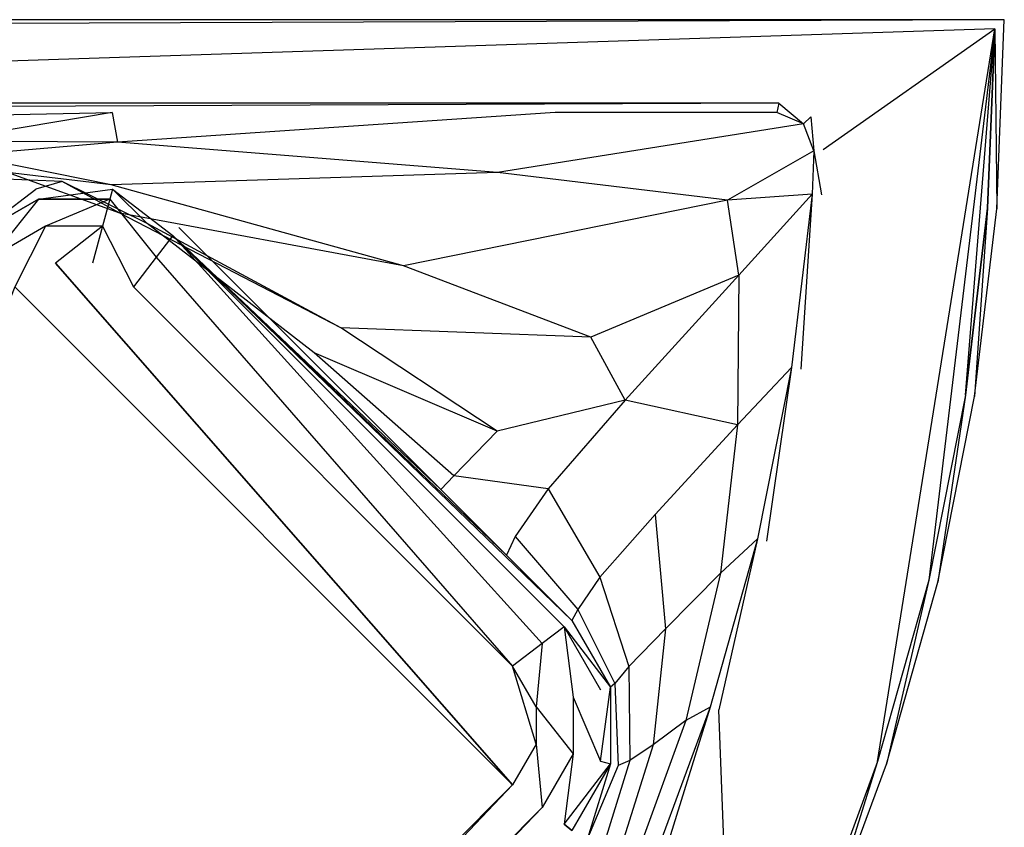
# Model space of a CAD drawing. Extents: x 0 to 1.3, y -1.3 to 0.
# Tile 5 of 5: x 0.77 to 1.3, y -0.44 to 0. Entities that reach past the tile are written whole.
import ezdxf

# ---------------------------------------------------------------- set-up
doc = ezdxf.new("R2010")
doc.units = 0
for name, color, linetype in [('L0_WANNE_UBA130SUB3V_6___REPLAC', 7, 'CONTINUOUS'), ('L1_WANNE_UBA130SUB3V_5___REPLAC', 7, 'CONTINUOUS'), ('L4_WANNE_UBA130SUB3V_2___REPLAC', 7, 'CONTINUOUS'), ('L5_WANNE_UBA130SUB3V_1___REPLAC', 7, 'CONTINUOUS'), ('L6_WANNE_UBA130SUB3V_0___REPLAC', 7, 'CONTINUOUS')]:
    doc.layers.add(name, color=color, linetype=linetype)

msp = doc.modelspace()

# ---------------------------------------------------------------- linework, layer by layer
at = {"layer": 'L0_WANNE_UBA130SUB3V_6___REPLAC', "color": 8}
for points, invisible_edges in [([(0.085426, -0.065426, 0.316235), (0.818582, -0.05, 0.415059), (0.07, -0.05, 0.415059), (0.085426, -0.065426, 0.316235)], 14), ([(0.818582, -0.05, 0.415059), (0.085426, -0.065426, 0.316235), (0.728174, -0.065426, 0.316235), (0.818582, -0.05, 0.415059)], 13), ([(0.818582, -0.05, 0.415059), (0.728174, -0.065426, 0.316235), (0.821425, -0.066106, 0.360024), (0.818582, -0.05, 0.415059)], 14), ([(0.818582, -0.05, 0.415059), (0.821425, -0.066106, 0.360024), (1.057683, -0.05, 0.415059), (0.818582, -0.05, 0.415059)], 14), ([(1.057683, -0.05, 0.415059), (0.821425, -0.066106, 0.360024), (1.026485, -0.082487, 0.38409), (1.057683, -0.05, 0.415059)], 14), ([(1.191651, -0.056138, 0.415059), (1.177234, -0.05, 0.415059), (1.026485, -0.082487, 0.38409), (1.191651, -0.056138, 0.415059)], 14), ([(1.177234, -0.05, 0.415059), (1.057683, -0.05, 0.415059), (1.026485, -0.082487, 0.38409), (1.177234, -0.05, 0.415059)], 14), ([(1.191651, -0.056138, 0.415059), (1.026485, -0.082487, 0.38409), (1.150612, -0.097371, 0.401148), (1.191651, -0.056138, 0.415059)], 14), ([(1.197219, -0.070785, 0.415059), (1.191651, -0.056138, 0.415059), (1.150612, -0.097371, 0.401148), (1.197219, -0.070785, 0.415059)], 14), ([(0.821425, -0.066106, 0.360024), (0.728174, -0.065426, 0.316235), (0.738489, -0.073113, 0.277834), (0.821425, -0.066106, 0.360024)], 14), ([(0.821425, -0.066106, 0.360024), (0.738489, -0.073113, 0.277834), (0.818062, -0.089107, 0.29499), (0.821425, -0.066106, 0.360024)], 14), ([(1.026485, -0.082487, 0.38409), (0.821425, -0.066106, 0.360024), (0.818062, -0.089107, 0.29499), (1.026485, -0.082487, 0.38409)], 14), ([(0.818062, -0.089107, 0.29499), (0.738489, -0.073113, 0.277834), (0.762112, -0.082442, 0.200079), (0.818062, -0.089107, 0.29499)], 14), ([(1.197219, -0.070785, 0.415059), (1.150612, -0.097371, 0.401148), (1.196301, -0.094151, 0.415059), (1.197219, -0.070785, 0.415059)], 14), ([(0.762112, -0.082442, 0.200079), (0.756193, -0.085827, 0.115495), (0.791585, -0.087278, 0.116354), (0.762112, -0.082442, 0.200079)], 14), ([(0.818062, -0.089107, 0.29499), (0.762112, -0.082442, 0.200079), (0.822634, -0.104358, 0.213736), (0.818062, -0.089107, 0.29499)], 14), ([(0.822634, -0.104358, 0.213736), (0.762112, -0.082442, 0.200079), (0.791585, -0.087278, 0.116354), (0.822634, -0.104358, 0.213736)], 14), ([(1.026485, -0.082487, 0.38409), (0.818062, -0.089107, 0.29499), (0.975846, -0.13274, 0.331134), (1.026485, -0.082487, 0.38409)], 14), ([(1.150612, -0.097371, 0.401148), (1.026485, -0.082487, 0.38409), (0.975846, -0.13274, 0.331134), (1.150612, -0.097371, 0.401148)], 14), ([(0.756193, -0.085827, 0.115495), (0.741421, -0.112096, 0.039529), (0.777284, -0.091391, 0.039529), (0.756193, -0.085827, 0.115495)], 14), ([(0.791585, -0.087278, 0.116354), (0.756193, -0.085827, 0.115495), (0.777284, -0.091391, 0.039529), (0.791585, -0.087278, 0.116354)], 14), ([(0.791585, -0.087278, 0.116354), (0.777284, -0.091391, 0.039529), (0.818695, -0.091391, 0.039529), (0.791585, -0.087278, 0.116354)], 14), ([(0.822634, -0.104358, 0.213736), (0.791585, -0.087278, 0.116354), (0.837357, -0.109887, 0.118626), (0.822634, -0.104358, 0.213736)], 14), ([(0.837357, -0.109887, 0.118626), (0.791585, -0.087278, 0.116354), (0.818695, -0.091391, 0.039529), (0.837357, -0.109887, 0.118626)], 14), ([(0.975846, -0.13274, 0.331134), (0.818062, -0.089107, 0.29499), (0.822634, -0.104358, 0.213736), (0.975846, -0.13274, 0.331134)], 14), ([(0.744712, -0.116385, 0.019765), (0.777284, -0.091391, 0.039529), (0.741421, -0.112096, 0.039529), (0.744712, -0.116385, 0.019765)], 14), ([(0.777284, -0.091391, 0.039529), (0.744712, -0.116385, 0.019765), (0.77872, -0.09675, 0.019765), (0.777284, -0.091391, 0.039529)], 13), ([(0.77872, -0.09675, 0.019765), (0.818695, -0.091391, 0.039529), (0.777284, -0.091391, 0.039529), (0.77872, -0.09675, 0.019765)], 14), ([(0.818695, -0.091391, 0.039529), (0.77872, -0.09675, 0.019765), (0.817259, -0.09675, 0.019765), (0.818695, -0.091391, 0.039529)], 13), ([(0.851268, -0.116385, 0.019765), (0.818695, -0.091391, 0.039529), (0.817259, -0.09675, 0.019765), (0.851268, -0.116385, 0.019765)], 13), ([(0.818695, -0.091391, 0.039529), (0.851268, -0.116385, 0.019765), (0.854558, -0.112096, 0.039529), (0.818695, -0.091391, 0.039529)], 14), ([(0.837357, -0.109887, 0.118626), (0.818695, -0.091391, 0.039529), (0.854558, -0.112096, 0.039529), (0.837357, -0.109887, 0.118626)], 14), ([(1.196301, -0.094151, 0.415059), (1.150612, -0.097371, 0.401148), (1.15675, -0.137792, 0.392217), (1.196301, -0.094151, 0.415059)], 14), ([(1.196301, -0.094151, 0.415059), (1.15675, -0.137792, 0.392217), (1.185226, -0.187721, 0.415059), (1.196301, -0.094151, 0.415059)], 14), ([(0.753702, -0.1281, 0.005296), (0.77872, -0.09675, 0.019765), (0.744712, -0.116385, 0.019765), (0.753702, -0.1281, 0.005296)], 13), ([(0.77872, -0.09675, 0.019765), (0.753702, -0.1281, 0.005296), (0.782643, -0.111391, 0.005296), (0.77872, -0.09675, 0.019765)], 14), ([(0.782643, -0.111391, 0.005296), (0.817259, -0.09675, 0.019765), (0.77872, -0.09675, 0.019765), (0.782643, -0.111391, 0.005296)], 13), ([(0.817259, -0.09675, 0.019765), (0.782643, -0.111391, 0.005296), (0.813336, -0.111391, 0.005296), (0.817259, -0.09675, 0.019765)], 14), ([(0.842278, -0.1281, 0.005296), (0.817259, -0.09675, 0.019765), (0.813336, -0.111391, 0.005296), (0.842278, -0.1281, 0.005296)], 13), ([(0.817259, -0.09675, 0.019765), (0.842278, -0.1281, 0.005296), (0.851268, -0.116385, 0.019765), (0.817259, -0.09675, 0.019765)], 14), ([(1.150612, -0.097371, 0.401148), (0.975846, -0.13274, 0.331134), (1.0768, -0.171221, 0.356752), (1.150612, -0.097371, 0.401148)], 14), ([(1.15675, -0.137792, 0.392217), (1.150612, -0.097371, 0.401148), (1.0768, -0.171221, 0.356752), (1.15675, -0.137792, 0.392217)], 14), ([(0.975846, -0.13274, 0.331134), (0.822634, -0.104358, 0.213736), (0.941974, -0.166256, 0.242507), (0.975846, -0.13274, 0.331134)], 14), ([(0.941974, -0.166256, 0.242507), (0.822634, -0.104358, 0.213736), (0.837357, -0.109887, 0.118626), (0.941974, -0.166256, 0.242507)], 14), ([(0.765982, -0.144104), (0.782643, -0.111391, 0.005296), (0.753702, -0.1281, 0.005296), (0.765982, -0.144104)], 13), ([(0.782643, -0.111391, 0.005296), (0.765982, -0.144104), (0.788002, -0.131391), (0.782643, -0.111391, 0.005296)], 14), ([(0.788002, -0.131391), (0.813336, -0.111391, 0.005296), (0.782643, -0.111391, 0.005296), (0.788002, -0.131391)], 13), ([(0.813336, -0.111391, 0.005296), (0.788002, -0.131391), (0.807977, -0.131391), (0.813336, -0.111391, 0.005296)], 14), ([(0.829998, -0.144104), (0.813336, -0.111391, 0.005296), (0.807977, -0.131391), (0.829998, -0.144104)], 13), ([(0.813336, -0.111391, 0.005296), (0.829998, -0.144104), (0.842278, -0.1281, 0.005296), (0.813336, -0.111391, 0.005296)], 14), ([(0.941974, -0.166256, 0.242507), (0.837357, -0.109887, 0.118626), (0.927509, -0.179704, 0.12341), (0.941974, -0.166256, 0.242507)], 14), ([(0.927509, -0.179704, 0.12341), (0.837357, -0.109887, 0.118626), (0.854558, -0.112096, 0.039529), (0.927509, -0.179704, 0.12341)], 14), ([(1.050686, -0.336509, 0.005296), (0.851268, -0.116385, 0.019765), (0.842278, -0.1281, 0.005296), (1.050686, -0.336509, 0.005296)], 13), ([(0.851268, -0.116385, 0.019765), (0.925269, -0.182807, 0.039529), (0.854558, -0.112096, 0.039529), (0.851268, -0.116385, 0.019765)], 15), ([(0.851268, -0.116385, 0.019765), (1.050686, -0.336509, 0.005296), (1.062402, -0.327519, 0.019765), (0.851268, -0.116385, 0.019765)], 14), ([(1.06669, -0.324228, 0.039529), (0.851268, -0.116385, 0.019765), (1.062402, -0.327519, 0.019765), (1.06669, -0.324228, 0.039529)], 13), ([(0.851268, -0.116385, 0.019765), (1.06669, -0.324228, 0.039529), (1.031335, -0.288873, 0.039529), (0.851268, -0.116385, 0.019765)], 10), ([(0.851268, -0.116385, 0.019765), (1.031335, -0.288873, 0.039529), (0.99598, -0.253518, 0.039529), (0.851268, -0.116385, 0.019765)], 13), ([(0.851268, -0.116385, 0.019765), (0.99598, -0.253518, 0.039529), (0.925269, -0.182807, 0.039529), (0.851268, -0.116385, 0.019765)], 14), ([(0.854558, -0.112096, 0.039529), (0.925269, -0.182807, 0.039529), (0.927509, -0.179704, 0.12341), (0.854558, -0.112096, 0.039529)], 14), ([(0.765982, -0.144104), (1.034683, -0.412805), (0.788002, -0.131391), (0.765982, -0.144104)], 13), ([(0.788002, -0.131391), (1.034683, -0.412805), (0.807977, -0.131391), (0.788002, -0.131391)], 14), ([(0.807977, -0.131391), (1.034683, -0.412805), (0.829998, -0.144104), (0.807977, -0.131391)], 15), ([(1.034683, -0.348789), (0.842278, -0.1281, 0.005296), (0.829998, -0.144104), (1.034683, -0.348789)], 13), ([(0.842278, -0.1281, 0.005296), (1.034683, -0.348789), (1.050686, -0.336509, 0.005296), (0.842278, -0.1281, 0.005296)], 14), ([(1.0768, -0.171221, 0.356752), (0.975846, -0.13274, 0.331134), (0.941974, -0.166256, 0.242507), (1.0768, -0.171221, 0.356752)], 14), ([(1.15675, -0.137792, 0.392217), (1.0768, -0.171221, 0.356752), (1.095341, -0.205238, 0.343339), (1.15675, -0.137792, 0.392217)], 14), ([(1.15675, -0.137792, 0.392217), (1.095341, -0.205238, 0.343339), (1.156088, -0.218554, 0.37854), (1.15675, -0.137792, 0.392217)], 14), ([(1.15675, -0.137792, 0.392217), (1.156088, -0.218554, 0.37854), (1.185226, -0.187721, 0.415059), (1.15675, -0.137792, 0.392217)], 14), ([(0.765982, -0.144104), (0.412805, -1.034683), (1.034683, -0.412805), (0.765982, -0.144104)], 10), ([(0.829998, -0.144104), (1.034683, -0.412805), (1.034683, -0.348789), (0.829998, -0.144104)], 11), ([(1.026302, -0.222084, 0.2629), (0.941974, -0.166256, 0.242507), (0.927509, -0.179704, 0.12341), (1.026302, -0.222084, 0.2629)], 14), ([(1.0768, -0.171221, 0.356752), (0.941974, -0.166256, 0.242507), (1.026302, -0.222084, 0.2629), (1.0768, -0.171221, 0.356752)], 14), ([(1.095341, -0.205238, 0.343339), (1.0768, -0.171221, 0.356752), (1.026302, -0.222084, 0.2629), (1.095341, -0.205238, 0.343339)], 14), ([(1.002998, -0.246053, 0.126802), (0.927509, -0.179704, 0.12341), (0.925269, -0.182807, 0.039529), (1.002998, -0.246053, 0.126802)], 14), ([(1.026302, -0.222084, 0.2629), (0.927509, -0.179704, 0.12341), (1.002998, -0.246053, 0.126802), (1.026302, -0.222084, 0.2629)], 14), ([(0.925269, -0.182807, 0.039529), (0.99598, -0.253518, 0.039529), (1.002998, -0.246053, 0.126802), (0.925269, -0.182807, 0.039529)], 14), ([(1.185226, -0.187721, 0.415059), (1.156088, -0.218554, 0.37854), (1.166844, -0.280134, 0.415059), (1.185226, -0.187721, 0.415059)], 14), ([(1.095341, -0.205238, 0.343339), (1.026302, -0.222084, 0.2629), (1.053923, -0.253192, 0.252222), (1.095341, -0.205238, 0.343339)], 14), ([(1.095341, -0.205238, 0.343339), (1.053923, -0.253192, 0.252222), (1.111515, -0.266886, 0.322798), (1.095341, -0.205238, 0.343339)], 14), ([(1.156088, -0.218554, 0.37854), (1.095341, -0.205238, 0.343339), (1.111515, -0.266886, 0.322798), (1.156088, -0.218554, 0.37854)], 14), ([(1.026302, -0.222084, 0.2629), (1.002998, -0.246053, 0.126802), (1.053923, -0.253192, 0.252222), (1.026302, -0.222084, 0.2629)], 14), ([(1.156088, -0.218554, 0.37854), (1.111515, -0.266886, 0.322798), (1.146772, -0.298636, 0.365678), (1.156088, -0.218554, 0.37854)], 14), ([(1.156088, -0.218554, 0.37854), (1.146772, -0.298636, 0.365678), (1.166844, -0.280134, 0.415059), (1.156088, -0.218554, 0.37854)], 14), ([(1.002998, -0.246053, 0.126802), (0.99598, -0.253518, 0.039529), (1.036071, -0.278776, 0.125026), (1.002998, -0.246053, 0.126802)], 14), ([(1.053923, -0.253192, 0.252222), (1.002998, -0.246053, 0.126802), (1.036071, -0.278776, 0.125026), (1.053923, -0.253192, 0.252222)], 14), ([(0.99598, -0.253518, 0.039529), (1.031335, -0.288873, 0.039529), (1.036071, -0.278776, 0.125026), (0.99598, -0.253518, 0.039529)], 14), ([(1.053923, -0.253192, 0.252222), (1.036071, -0.278776, 0.125026), (1.081784, -0.300818, 0.235872), (1.053923, -0.253192, 0.252222)], 14), ([(1.053923, -0.253192, 0.252222), (1.081784, -0.300818, 0.235872), (1.111515, -0.266886, 0.322798), (1.053923, -0.253192, 0.252222)], 14), ([(1.111515, -0.266886, 0.322798), (1.081784, -0.300818, 0.235872), (1.117081, -0.328618, 0.303481), (1.111515, -0.266886, 0.322798)], 14), ([(1.111515, -0.266886, 0.322798), (1.117081, -0.328618, 0.303481), (1.146772, -0.298636, 0.365678), (1.111515, -0.266886, 0.322798)], 14), ([(1.036071, -0.278776, 0.125026), (1.031335, -0.288873, 0.039529), (1.069806, -0.318196, 0.122307), (1.036071, -0.278776, 0.125026)], 14), ([(1.036071, -0.278776, 0.125026), (1.069806, -0.318196, 0.122307), (1.081784, -0.300818, 0.235872), (1.036071, -0.278776, 0.125026)], 14), ([(1.166844, -0.280134, 0.415059), (1.146772, -0.298636, 0.365678), (1.141268, -0.37082, 0.415059), (1.166844, -0.280134, 0.415059)], 14), ([(1.031335, -0.288873, 0.039529), (1.06669, -0.324228, 0.039529), (1.069806, -0.318196, 0.122307), (1.031335, -0.288873, 0.039529)], 14), ([(1.081784, -0.300818, 0.235872), (1.069806, -0.318196, 0.122307), (1.097363, -0.348977, 0.220495), (1.081784, -0.300818, 0.235872)], 14), ([(1.081784, -0.300818, 0.235872), (1.097363, -0.348977, 0.220495), (1.117081, -0.328618, 0.303481), (1.081784, -0.300818, 0.235872)], 14), ([(1.146772, -0.298636, 0.365678), (1.117081, -0.328618, 0.303481), (1.12812, -0.378144, 0.352815), (1.146772, -0.298636, 0.365678)], 14), ([(1.146772, -0.298636, 0.365678), (1.12812, -0.378144, 0.352815), (1.141268, -0.37082, 0.415059), (1.146772, -0.298636, 0.365678)], 14), ([(1.069806, -0.318196, 0.122307), (1.06669, -0.324228, 0.039529), (1.089817, -0.358207, 0.11975), (1.069806, -0.318196, 0.122307)], 14), ([(1.069806, -0.318196, 0.122307), (1.089817, -0.358207, 0.11975), (1.097363, -0.348977, 0.220495), (1.069806, -0.318196, 0.122307)], 14), ([(1.067396, -0.36545, 0.005296), (1.062402, -0.327519, 0.019765), (1.050686, -0.336509, 0.005296), (1.067396, -0.36545, 0.005296)], 13), ([(1.062402, -0.327519, 0.019765), (1.087396, -0.360091, 0.039529), (1.06669, -0.324228, 0.039529), (1.062402, -0.327519, 0.019765)], 14), ([(1.062402, -0.327519, 0.019765), (1.067396, -0.36545, 0.005296), (1.082037, -0.361527, 0.019765), (1.062402, -0.327519, 0.019765)], 14), ([(1.087396, -0.360091, 0.039529), (1.062402, -0.327519, 0.019765), (1.082037, -0.361527, 0.019765), (1.087396, -0.360091, 0.039529)], 13), ([(1.06669, -0.324228, 0.039529), (1.087396, -0.360091, 0.039529), (1.089817, -0.358207, 0.11975), (1.06669, -0.324228, 0.039529)], 14), ([(1.117081, -0.328618, 0.303481), (1.097363, -0.348977, 0.220495), (1.110499, -0.391289, 0.284164), (1.117081, -0.328618, 0.303481)], 14), ([(1.117081, -0.328618, 0.303481), (1.110499, -0.391289, 0.284164), (1.12812, -0.378144, 0.352815), (1.117081, -0.328618, 0.303481)], 14), ([(1.047396, -0.370809), (1.050686, -0.336509, 0.005296), (1.034683, -0.348789), (1.047396, -0.370809)], 13), ([(1.050686, -0.336509, 0.005296), (1.047396, -0.370809), (1.067396, -0.36545, 0.005296), (1.050686, -0.336509, 0.005296)], 14), ([(1.034683, -0.348789), (1.034683, -0.412805), (1.047396, -0.390784), (1.034683, -0.348789)], 11), ([(1.034683, -0.348789), (1.047396, -0.390784), (1.047396, -0.370809), (1.034683, -0.348789)], 11), ([(1.097363, -0.348977, 0.220495), (1.089817, -0.358207, 0.11975), (1.097905, -0.399632, 0.205118), (1.097363, -0.348977, 0.220495)], 14), ([(1.097363, -0.348977, 0.220495), (1.097905, -0.399632, 0.205118), (1.110499, -0.391289, 0.284164), (1.097363, -0.348977, 0.220495)], 14), ([(1.087396, -0.360091, 0.039529), (1.082037, -0.400066, 0.019765), (1.087396, -0.401502, 0.039529), (1.087396, -0.360091, 0.039529)], 13), ([(1.082037, -0.400066, 0.019765), (1.087396, -0.360091, 0.039529), (1.082037, -0.361527, 0.019765), (1.082037, -0.400066, 0.019765)], 14), ([(1.089817, -0.358207, 0.11975), (1.087396, -0.360091, 0.039529), (1.091566, -0.402451, 0.117192), (1.089817, -0.358207, 0.11975)], 14), ([(1.087396, -0.360091, 0.039529), (1.087396, -0.401502, 0.039529), (1.091566, -0.402451, 0.117192), (1.087396, -0.360091, 0.039529)], 14), ([(1.089817, -0.358207, 0.11975), (1.091566, -0.402451, 0.117192), (1.097905, -0.399632, 0.205118), (1.089817, -0.358207, 0.11975)], 14), ([(1.047396, -0.370809), (1.067396, -0.396143, 0.005296), (1.067396, -0.36545, 0.005296), (1.047396, -0.370809)], 14), ([(1.067396, -0.36545, 0.005296), (1.082037, -0.400066, 0.019765), (1.082037, -0.361527, 0.019765), (1.067396, -0.36545, 0.005296)], 14), ([(1.082037, -0.400066, 0.019765), (1.067396, -0.36545, 0.005296), (1.067396, -0.396143, 0.005296), (1.082037, -0.400066, 0.019765)], 13), ([(1.067396, -0.396143, 0.005296), (1.047396, -0.370809), (1.047396, -0.390784), (1.067396, -0.396143, 0.005296)], 13), ([(1.141268, -0.37082, 0.415059), (1.12812, -0.378144, 0.352815), (1.108655, -0.45922, 0.415059), (1.141268, -0.37082, 0.415059)], 14), ([(1.12812, -0.378144, 0.352815), (1.100262, -0.454849, 0.339953), (1.108655, -0.45922, 0.415059), (1.12812, -0.378144, 0.352815)], 14), ([(1.12812, -0.378144, 0.352815), (1.110499, -0.391289, 0.284164), (1.100262, -0.454849, 0.339953), (1.12812, -0.378144, 0.352815)], 14), ([(1.050686, -0.425085, 0.005296), (1.047396, -0.390784), (1.034683, -0.412805), (1.050686, -0.425085, 0.005296)], 13), ([(1.047396, -0.390784), (1.050686, -0.425085, 0.005296), (1.067396, -0.396143, 0.005296), (1.047396, -0.390784)], 14), ([(1.110499, -0.391289, 0.284164), (1.091869, -0.450478, 0.264847), (1.100262, -0.454849, 0.339953), (1.110499, -0.391289, 0.284164)], 14), ([(1.110499, -0.391289, 0.284164), (1.097905, -0.399632, 0.205118), (1.091869, -0.450478, 0.264847), (1.110499, -0.391289, 0.284164)], 14), ([(1.062402, -0.434075, 0.019765), (1.067396, -0.396143, 0.005296), (1.050686, -0.425085, 0.005296), (1.062402, -0.434075, 0.019765)], 13), ([(1.067396, -0.396143, 0.005296), (1.062402, -0.434075, 0.019765), (1.082037, -0.400066, 0.019765), (1.067396, -0.396143, 0.005296)], 14), ([(1.062402, -0.434075, 0.019765), (1.087396, -0.401502, 0.039529), (1.082037, -0.400066, 0.019765), (1.062402, -0.434075, 0.019765)], 14), ([(1.087396, -0.401502, 0.039529), (1.062402, -0.434075, 0.019765), (1.06669, -0.437365, 0.039529), (1.087396, -0.401502, 0.039529)], 13), ([(1.087396, -0.401502, 0.039529), (1.06669, -0.437365, 0.039529), (1.075083, -0.441736, 0.114635), (1.087396, -0.401502, 0.039529)], 14), ([(1.087396, -0.401502, 0.039529), (1.075083, -0.441736, 0.114635), (1.091566, -0.402451, 0.117192), (1.087396, -0.401502, 0.039529)], 14), ([(1.091566, -0.402451, 0.117192), (1.075083, -0.441736, 0.114635), (1.083476, -0.446107, 0.189741), (1.091566, -0.402451, 0.117192)], 14), ([(1.097905, -0.399632, 0.205118), (1.083476, -0.446107, 0.189741), (1.091869, -0.450478, 0.264847), (1.097905, -0.399632, 0.205118)], 14), ([(1.097905, -0.399632, 0.205118), (1.091566, -0.402451, 0.117192), (1.083476, -0.446107, 0.189741), (1.097905, -0.399632, 0.205118)], 14), ([(0.425085, -1.050686, 0.005296), (1.034683, -0.412805), (0.412805, -1.034683), (0.425085, -1.050686, 0.005296)], 13), ([(1.034683, -0.412805), (0.425085, -1.050686, 0.005296), (1.050686, -0.425085, 0.005296), (1.034683, -0.412805)], 14), ([(0.434075, -1.062402, 0.019765), (1.050686, -0.425085, 0.005296), (0.425085, -1.050686, 0.005296), (0.434075, -1.062402, 0.019765)], 13), ([(1.050686, -0.425085, 0.005296), (0.434075, -1.062402, 0.019765), (1.062402, -0.434075, 0.019765), (1.050686, -0.425085, 0.005296)], 14), ([(0.434075, -1.062402, 0.019765), (1.06669, -0.437365, 0.039529), (1.062402, -0.434075, 0.019765), (0.434075, -1.062402, 0.019765)], 13)]:
    msp.add_3dface(points, dxfattribs=dict(at, invisible_edges=invisible_edges))
at = {"layer": 'L1_WANNE_UBA130SUB3V_5___REPLAC', "color": 8}
for points, invisible_edges in [([(0.005019, -0.005, 0.42), (1.3, 0, 0.415), (0, 0, 0.415), (0.005019, -0.005, 0.42)], 13), ([(0, 0, 0.415), (1.3, 0, 0.385), (0, 0, 0.385), (0, 0, 0.415)], 13), ([(1.3, 0, 0.385), (0, 0, 0.415), (1.3, 0, 0.415), (1.3, 0, 0.385)], 14), ([(1.3, 0, 0.415), (0.005019, -0.005, 0.42), (1.2948, -0.005, 0.42), (1.3, 0, 0.415)], 14), ([(0.005019, -0.005, 0.42), (0.069005, -0.045, 0.42), (1.2948, -0.005, 0.42), (0.005019, -0.005, 0.42)], 15), ([(1.2948, -0.005, 0.42), (0.069005, -0.045, 0.42), (1.178254, -0.045, 0.42), (1.2948, -0.005, 0.42)], 14), ([(1.2948, -0.005, 0.42), (1.178254, -0.045, 0.42), (1.195569, -0.052372, 0.42), (1.2948, -0.005, 0.42)], 15), ([(1.2948, -0.005, 0.42), (1.195569, -0.052372, 0.42), (1.202255, -0.069962, 0.42), (1.2948, -0.005, 0.42)], 11), ([(1.2948, -0.005, 0.42), (1.202255, -0.069962, 0.42), (1.231615, -0.400176, 0.42), (1.2948, -0.005, 0.42)], 11), ([(1.2948, -0.005, 0.42), (1.231615, -0.400176, 0.42), (1.259215, -0.302311, 0.42), (1.2948, -0.005, 0.42)], 15), ([(1.2948, -0.005, 0.42), (1.259215, -0.302311, 0.42), (1.279053, -0.202582, 0.42), (1.2948, -0.005, 0.42)], 10), ([(1.2948, -0.005, 0.42), (1.279053, -0.202582, 0.42), (1.291004, -0.101604, 0.42), (1.2948, -0.005, 0.42)], 9), ([(1.201289, -0.094544, 0.42), (1.231615, -0.400176, 0.42), (1.202255, -0.069962, 0.42), (1.201289, -0.094544, 0.42)], 15), ([(1.190168, -0.188504, 0.42), (1.19642, -0.495574, 0.42), (1.201289, -0.094544, 0.42), (1.190168, -0.188504, 0.42)], 15), ([(1.201289, -0.094544, 0.42), (1.19642, -0.495574, 0.42), (1.231615, -0.400176, 0.42), (1.201289, -0.094544, 0.42)], 15), ([(1.17171, -0.281303, 0.42), (1.19642, -0.495574, 0.42), (1.190168, -0.188504, 0.42), (1.17171, -0.281303, 0.42)], 15), ([(1.146027, -0.372367, 0.42), (1.15385, -0.587916, 0.42), (1.17171, -0.281303, 0.42), (1.146027, -0.372367, 0.42)], 15), ([(1.17171, -0.281303, 0.42), (1.15385, -0.587916, 0.42), (1.19642, -0.495574, 0.42), (1.17171, -0.281303, 0.42)], 15), ([(1.113278, -0.461135, 0.42), (1.15385, -0.587916, 0.42), (1.146027, -0.372367, 0.42), (1.113278, -0.461135, 0.42)], 13)]:
    msp.add_3dface(points, dxfattribs=dict(at, invisible_edges=invisible_edges))
at = {"layer": 'L4_WANNE_UBA130SUB3V_2___REPLAC', "color": 8}
for points, invisible_edges in [([(0.07, -0.05, 0.415059), (1.178254, -0.045, 0.42), (0.069005, -0.045, 0.42), (0.07, -0.05, 0.415059)], 13), ([(1.178254, -0.045, 0.42), (0.07, -0.05, 0.415059), (1.177234, -0.05, 0.415059), (1.178254, -0.045, 0.42)], 14), ([(1.191651, -0.056138, 0.415059), (1.178254, -0.045, 0.42), (1.177234, -0.05, 0.415059), (1.191651, -0.056138, 0.415059)], 13), ([(1.178254, -0.045, 0.42), (1.191651, -0.056138, 0.415059), (1.195569, -0.052372, 0.42), (1.178254, -0.045, 0.42)], 14), ([(1.197219, -0.070785, 0.415059), (1.195569, -0.052372, 0.42), (1.191651, -0.056138, 0.415059), (1.197219, -0.070785, 0.415059)], 13), ([(1.195569, -0.052372, 0.42), (1.197219, -0.070785, 0.415059), (1.202255, -0.069962, 0.42), (1.195569, -0.052372, 0.42)], 14), ([(1.201289, -0.094544, 0.42), (1.197219, -0.070785, 0.415059), (1.196301, -0.094151, 0.415059), (1.201289, -0.094544, 0.42)], 13), ([(1.197219, -0.070785, 0.415059), (1.201289, -0.094544, 0.42), (1.202255, -0.069962, 0.42), (1.197219, -0.070785, 0.415059)], 14), ([(1.190168, -0.188504, 0.42), (1.196301, -0.094151, 0.415059), (1.185226, -0.187721, 0.415059), (1.190168, -0.188504, 0.42)], 13), ([(1.196301, -0.094151, 0.415059), (1.190168, -0.188504, 0.42), (1.201289, -0.094544, 0.42), (1.196301, -0.094151, 0.415059)], 14), ([(1.17171, -0.281303, 0.42), (1.185226, -0.187721, 0.415059), (1.166844, -0.280134, 0.415059), (1.17171, -0.281303, 0.42)], 13), ([(1.185226, -0.187721, 0.415059), (1.17171, -0.281303, 0.42), (1.190168, -0.188504, 0.42), (1.185226, -0.187721, 0.415059)], 14), ([(1.146027, -0.372367, 0.42), (1.166844, -0.280134, 0.415059), (1.141268, -0.37082, 0.415059), (1.146027, -0.372367, 0.42)], 13), ([(1.166844, -0.280134, 0.415059), (1.146027, -0.372367, 0.42), (1.17171, -0.281303, 0.42), (1.166844, -0.280134, 0.415059)], 14), ([(1.113278, -0.461135, 0.42), (1.141268, -0.37082, 0.415059), (1.108655, -0.45922, 0.415059), (1.113278, -0.461135, 0.42)], 13), ([(1.141268, -0.37082, 0.415059), (1.113278, -0.461135, 0.42), (1.146027, -0.372367, 0.42), (1.141268, -0.37082, 0.415059)], 14)]:
    msp.add_3dface(points, dxfattribs=dict(at, invisible_edges=invisible_edges))
at = {"layer": 'L5_WANNE_UBA130SUB3V_1___REPLAC', "color": 8}
for points, invisible_edges in [([(1.2948, -0.005, 0.42), (1.295993, -0.101997, 0.415), (1.3, 0, 0.415), (1.2948, -0.005, 0.42)], 14), ([(1.295993, -0.101997, 0.415), (1.2948, -0.005, 0.42), (1.291004, -0.101604, 0.42), (1.295993, -0.101997, 0.415)], 13), ([(1.283995, -0.203365, 0.415), (1.291004, -0.101604, 0.42), (1.279053, -0.202582, 0.42), (1.283995, -0.203365, 0.415)], 13), ([(1.291004, -0.101604, 0.42), (1.283995, -0.203365, 0.415), (1.295993, -0.101997, 0.415), (1.291004, -0.101604, 0.42)], 14), ([(1.264081, -0.303479, 0.415), (1.279053, -0.202582, 0.42), (1.259215, -0.302311, 0.42), (1.264081, -0.303479, 0.415)], 13), ([(1.279053, -0.202582, 0.42), (1.264081, -0.303479, 0.415), (1.283995, -0.203365, 0.415), (1.279053, -0.202582, 0.42)], 14), ([(1.236373, -0.401722, 0.415), (1.259215, -0.302311, 0.42), (1.231615, -0.400176, 0.42), (1.236373, -0.401722, 0.415)], 13), ([(1.259215, -0.302311, 0.42), (1.236373, -0.401722, 0.415), (1.264081, -0.303479, 0.415), (1.259215, -0.302311, 0.42)], 14), ([(1.201043, -0.497488, 0.415), (1.231615, -0.400176, 0.42), (1.19642, -0.495574, 0.42), (1.201043, -0.497488, 0.415)], 13), ([(1.231615, -0.400176, 0.42), (1.201043, -0.497488, 0.415), (1.236373, -0.401722, 0.415), (1.231615, -0.400176, 0.42)], 14)]:
    msp.add_3dface(points, dxfattribs=dict(at, invisible_edges=invisible_edges))
at = {"layer": 'L6_WANNE_UBA130SUB3V_0___REPLAC', "color": 8}
for points, invisible_edges in [([(1.3, 0, 0.385), (1.295993, -0.101997, 0.415), (1.295993, -0.101997, 0.385), (1.3, 0, 0.385)], 13), ([(1.295993, -0.101997, 0.415), (1.3, 0, 0.385), (1.3, 0, 0.415), (1.295993, -0.101997, 0.415)], 14), ([(1.295993, -0.101997, 0.385), (1.283995, -0.203365, 0.415), (1.283995, -0.203365, 0.385), (1.295993, -0.101997, 0.385)], 13), ([(1.283995, -0.203365, 0.415), (1.295993, -0.101997, 0.385), (1.295993, -0.101997, 0.415), (1.283995, -0.203365, 0.415)], 14), ([(1.283995, -0.203365, 0.385), (1.264081, -0.303479, 0.415), (1.264081, -0.303479, 0.385), (1.283995, -0.203365, 0.385)], 13), ([(1.264081, -0.303479, 0.415), (1.283995, -0.203365, 0.385), (1.283995, -0.203365, 0.415), (1.264081, -0.303479, 0.415)], 14), ([(1.264081, -0.303479, 0.385), (1.236373, -0.401722, 0.415), (1.236373, -0.401722, 0.385), (1.264081, -0.303479, 0.385)], 13), ([(1.236373, -0.401722, 0.415), (1.264081, -0.303479, 0.385), (1.264081, -0.303479, 0.415), (1.236373, -0.401722, 0.415)], 14), ([(1.236373, -0.401722, 0.385), (1.201043, -0.497488, 0.415), (1.201043, -0.497488, 0.385), (1.236373, -0.401722, 0.385)], 13), ([(1.201043, -0.497488, 0.415), (1.236373, -0.401722, 0.385), (1.236373, -0.401722, 0.415), (1.201043, -0.497488, 0.415)], 14)]:
    msp.add_3dface(points, dxfattribs=dict(at, invisible_edges=invisible_edges))

doc.saveas('drawing.dxf')
